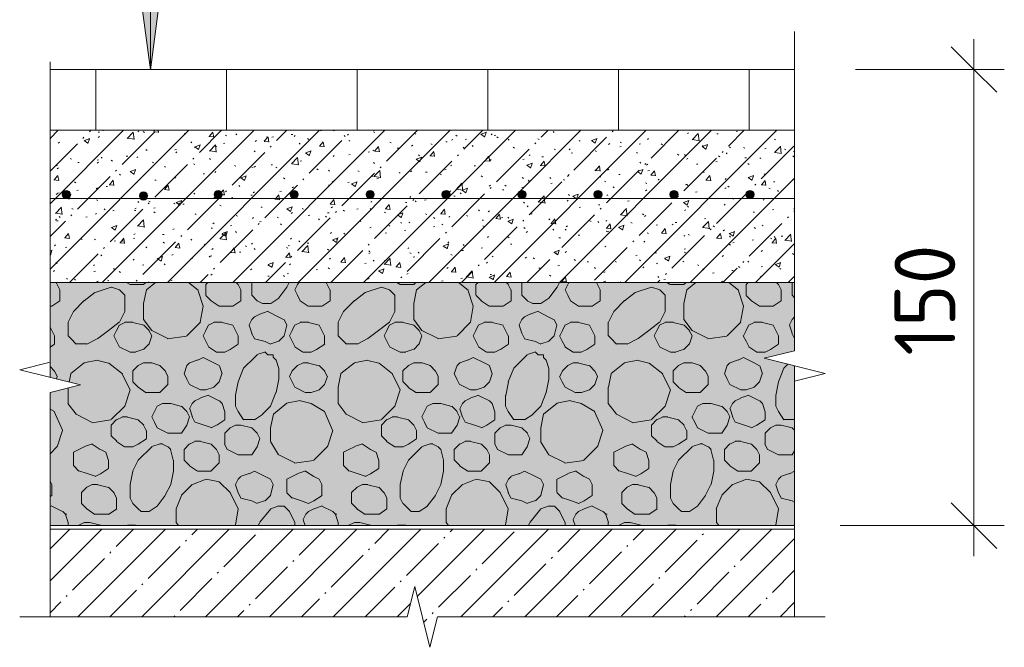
# Model space of a CAD drawing. Header units: millimetres. Extents: x 786 to 42540, y -7760 to 3796.
# Tile 64 of 256: x 14177 to 14501, y 3283 to 3489. Entities that reach past the tile are written whole.
import ezdxf

# ---------------------------------------------------------------- set-up
doc = ezdxf.new("R2010")
doc.units = ezdxf.units.MM
for name, color, linetype, lineweight in [('A-ANNO-DIMS', 7, 'Continuous', 5), ('A-ANNO-DIMS-10', 7, 'Continuous', 5), ('A-ANNO-NOTE', 7, 'Continuous', 5), ('A-DETL', 7, 'Continuous', 25), ('A-DETL-GENF', 7, 'Continuous', 13)]:
    doc.layers.add(name, color=color, linetype=linetype, lineweight=lineweight)
doc.styles.add('GOST Common_1', font='GOST_Common.ttf', dxfattribs={"height": 20})
doc.dimstyles.new('2_мм_1', dxfattribs={"dimscale": 304.8, "dimtxt": 20.1143, "dimasz": 0.049213, "dimexe": 0.032808, "dimexo": 0.049213, "dimgap": 0, "dimtad": 1, "dimdec": 0, "dimdsep": 46, "dimtxsty": 'GOST Common_1', "dimblk1": 'OBLIQUE', "dimblk2": 'OBLIQUE', "dimsah": 1, "dimcen": 0.09, "dimdle": 0.032808, "dimadec": 5, "dimazin": 2, "dimtfac": 1, "dimtdec": 4, "dimtix": 1, "dimtmove": 0, "dimatfit": 3, "dimfxl": 1, "dimtvp": 1, "dimtolj": 1, "dimtzin": 0, "dimarcsym": 2})

# ---------------------------------------------------------------- blocks, each defined once
blk = doc.blocks.new('Линия разрыва - М 1_5-5860318-Пол_Тип 17_1_лестница__')
at = {"layer": 'A-DETL-GENF', "lineweight": 5}
for p, q in [((1040.18, 3478.01), (1040.18, 3485.51)), ((1040.18, 3478.01), (1040.18, 3380.51)), ((1040.18, 3380.51), (1030.18, 3378.01)), ((1030.18, 3378.01), (1050.18, 3373.01)), ((1050.18, 3373.01), (1040.18, 3370.51)), ((1040.18, 3370.51), (1040.18, 3292.98))]:
    blk.add_line(p, q, dxfattribs=at)
blk = doc.blocks.new('Линия разрыва - М 1_5-5860421-Пол_Тип 17_1_лестница__')
at = {"layer": 'A-DETL-GENF', "lineweight": 5}
for p, q in [((795.18, 3468.01), (795.18, 3475.51)), ((795.18, 3376.74), (795.18, 3468.01)), ((785.18, 3374.24), (795.18, 3376.74)), ((805.18, 3369.24), (785.18, 3374.24)), ((795.18, 3366.74), (805.18, 3369.24)), ((795.18, 3292.98), (795.18, 3366.74))]:
    blk.add_line(p, q, dxfattribs=at)
blk = doc.blocks.new('Линия разрыва - М 1_5-7499910-Пол_Тип 17_1_лестница__')
at = {"layer": 'A-DETL-GENF', "lineweight": 5}
for p, q in [((915.18, 3302.98), (912.68, 3292.98)), ((920.18, 3282.98), (915.18, 3302.98)), ((792.68, 3292.98), (785.18, 3292.98)), ((912.68, 3292.98), (792.68, 3292.98)), ((922.68, 3292.98), (920.18, 3282.98)), ((1042.68, 3292.98), (922.68, 3292.98)), ((1042.68, 3292.98), (1050.18, 3292.98))]:
    blk.add_line(p, q, dxfattribs=at)
blk = doc.blocks.new('Стрелка 15гр_черная - Стрелка 15гр_ черная-5860634-Пол_Тип 17_1_лестница__')
at = {"layer": 'A-ANNO-NOTE'}
blk.add_hatch(color=256, dxfattribs=at).paths.add_polyline_path([(824.25, 3502.9), (832.15, 3502.9), (828.2, 3472.9)])
for p, q in [((828.2, 3472.9), (828.2, 3622.9)), ((828.2, 3472.9), (824.25, 3502.9)), ((824.25, 3502.9), (832.15, 3502.9)), ((824.25, 3502.9), (828.2, 3472.9)), ((832.15, 3502.9), (824.25, 3502.9)), ((828.2, 3472.9), (832.15, 3502.9)), ((828.2, 3472.9), (832.15, 3502.9))]:
    blk.add_line(p, q, dxfattribs=at)
blk = doc.blocks.new('DIMBLOCK39-Пол_Тип 17_1_лестница__')
at = {"layer": 'A-ANNO-DIMS-10', "lineweight": 25, "transparency": 16777216}
for p, q in [((14490.73, 3472.98), (14483.23, 3480.48)), ((14490.73, 3472.98), (14498.23, 3465.48)), ((14490.73, 3322.98), (14483.23, 3330.48)), ((14490.73, 3322.98), (14498.23, 3315.48))]:
    blk.add_line(p, q, dxfattribs=at)
at = {"layer": 'A-ANNO-DIMS-10', "transparency": 16777216}
for p, q in [((14490.73, 3482.98), (14490.73, 3312.98)), ((14451.73, 3472.98), (14500.73, 3472.98)), ((14490.73, 3472.98), (14451.73, 3472.98)), ((14446.73, 3322.98), (14500.73, 3322.98)), ((14490.73, 3322.98), (14446.73, 3322.98))]:
    blk.add_line(p, q, dxfattribs=at)
at = {"layer": 'A-ANNO-DIMS-10', "color": 0, "transparency": 16777216, "insert": (14464.59, 3378.89), "char_height": 20, "width": 45.8197, "attachment_point": 1, "rotation": 90, "line_spacing_factor": 1.022761, "style": 'GOST Common_1'}
blk.add_mtext('150', dxfattribs=at)
blk = doc.blocks.new('_Oblique')
at = {"color": 0, "linetype": 'ByBlock', "lineweight": -2}
blk.add_line((-0.5, -0.5), (0.5, 0.5), dxfattribs=at)

msp = doc.modelspace()

# ---------------------------------------------------------------- hatches: boundary and pattern name
at = {"layer": 'A-DETL-GENF', "lineweight": 5}
h = msp.add_hatch(dxfattribs=at)
h.set_pattern_fill('FP_2', color=256, style=0, pattern_type=2)
h.set_pattern_definition([(45, (13391.547, 0), (-10.74944, 10.74944), [15.202, -2.534, 0.507, -2.534]), (45, (13391.547, 10.743), (-10.74944, 10.74944), []), (50, (13391.547, 0), (18.17249, -1.59005), [1.9, -20.903]), (355, (13391.547, 0), (-3.51537, 19.05791), [1.52, -16.722]), (100.451, (13393.061, -0.132), (14.65764, 17.4676), [1.615, -17.764]), (46.184, (13391.547, 5.067), (27.04027, -4.19391), [2.85, -31.354]), (96.636, (13393.8, 4.718), (23.6805, 24.6809), [2.422, -26.647]), (351.184, (13391.547, 5.067), (23.68146, 24.68113), [2.28, -25.083]), (21, (13394.081, 3.8), (15.123144, -10.20089), [1.9, -20.903]), (326, (13394.081, 3.8), (6.16484, 18.37271), [1.52, -16.722]), (71.451, (13395.341, 2.95), (21.28832, 8.17134), [1.615, -17.764]), (37.5, (13391.547, 0), (0.308063, 8.434498), [0.478, -16.042, 0.478, -16.498, -16.785]), (37.5, (13391.547, 0), (0.308063, 8.434498), [-33.495, 0.478, -16.308]), (7.5, (13391.547, 0), (6.665607, 9.993532), [0.478, -9.201, 0.478, -15.662, -6.397]), (7.5, (13391.547, 0), (6.665607, 9.993532), [-25.818, 0.478, -5.92]), (327.5, (13385.897, 0), (13.525065, -0.571517), [0.478, -5.856, 0.478, -19.285, -26.223]), (327.5, (13385.897, 0), (13.525065, -0.571517), [-26.097, 0.478, -25.746]), (317.5, (13383.363, 0), (14.7753, 2.536293), [0.478, -7.757, 0.478, -12.647, -18.622]), (317.5, (13383.363, 0), (14.7753, 2.536293), [-21.359, 0.478, -18.145])])
h.paths.add_polyline_path([(14186.73, 3402.98), (14431.73, 3402.98), (14431.73, 3452.98), (14186.73, 3452.98), (14186.73, 3430.69)])
h.paths.add_polyline_path([(14217.45, 3430.06), (14216.78, 3430.24), (14216.29, 3430.73), (14216.1, 3431.41), (14216.29, 3432.08), (14216.78, 3432.57), (14217.45, 3432.76), (14218.13, 3432.57), (14218.72, 3431.86), (14218.8, 3431.41), (14218.62, 3430.73), (14218.13, 3430.24)])
h.paths.add_polyline_path([(14317.04, 3430.51), (14316.37, 3430.69), (14315.87, 3431.18), (14315.69, 3431.86), (14315.87, 3432.53), (14316.37, 3433.02), (14317.04, 3433.2), (14317.72, 3433.02), (14318.21, 3432.53), (14318.39, 3431.86), (14318.21, 3431.18), (14317.72, 3430.69)])
h.paths.add_polyline_path([(14342.04, 3430.51), (14341.37, 3430.69), (14340.87, 3431.18), (14340.69, 3431.86), (14340.87, 3432.53), (14341.37, 3433.02), (14342.04, 3433.2), (14342.72, 3433.02), (14343.21, 3432.53), (14343.39, 3431.86), (14343.21, 3431.18), (14342.72, 3430.69)])
h.paths.add_polyline_path([(14292.04, 3430.51), (14291.37, 3430.69), (14290.87, 3431.18), (14290.69, 3431.86), (14290.87, 3432.53), (14291.37, 3433.02), (14292.04, 3433.2), (14292.72, 3433.02), (14293.21, 3432.53), (14293.39, 3431.86), (14293.21, 3431.18), (14292.72, 3430.69)])
h.paths.add_polyline_path([(14417.04, 3430.51), (14416.37, 3430.69), (14415.87, 3431.18), (14415.69, 3431.86), (14415.87, 3432.53), (14416.37, 3433.02), (14417.04, 3433.2), (14417.72, 3433.02), (14418.21, 3432.53), (14418.39, 3431.86), (14418.21, 3431.18), (14417.72, 3430.69)])
h.paths.add_polyline_path([(14367.04, 3430.51), (14366.37, 3430.69), (14365.87, 3431.18), (14365.69, 3431.86), (14365.87, 3432.53), (14366.37, 3433.02), (14367.04, 3433.2), (14367.72, 3433.02), (14368.21, 3432.53), (14368.39, 3431.86), (14368.21, 3431.18), (14367.72, 3430.69)])
h.paths.add_polyline_path([(14392.04, 3430.51), (14391.37, 3430.69), (14390.87, 3431.18), (14390.69, 3431.86), (14390.87, 3432.53), (14391.37, 3433.02), (14392.04, 3433.2), (14392.72, 3433.02), (14393.21, 3432.53), (14393.39, 3431.86), (14393.21, 3431.18), (14392.72, 3430.69)])
h.paths.add_polyline_path([(14192.04, 3430.51), (14191.37, 3430.69), (14190.87, 3431.18), (14190.69, 3431.86), (14190.87, 3432.53), (14191.37, 3433.02), (14192.04, 3433.2), (14192.72, 3433.02), (14193.21, 3432.53), (14193.39, 3431.86), (14193.21, 3431.18), (14192.72, 3430.69)])
h.paths.add_polyline_path([(14242.04, 3430.51), (14241.37, 3430.69), (14240.87, 3431.18), (14240.69, 3431.86), (14240.87, 3432.53), (14241.37, 3433.02), (14242.04, 3433.2), (14242.72, 3433.02), (14243.21, 3432.53), (14243.39, 3431.86), (14243.21, 3431.18), (14242.72, 3430.69)])
h.paths.add_polyline_path([(14267.04, 3430.51), (14266.37, 3430.69), (14265.87, 3431.18), (14265.69, 3431.86), (14265.87, 3432.53), (14266.37, 3433.02), (14267.04, 3433.2), (14267.72, 3433.02), (14268.21, 3432.53), (14268.39, 3431.86), (14268.21, 3431.18), (14267.72, 3430.69)])
at = {"layer": 'A-DETL-GENF'}
for points in [[(14192.04, 3430.51), (14192.72, 3430.69), (14193.21, 3431.18), (14193.39, 3431.86), (14193.21, 3432.53), (14192.72, 3433.02), (14192.04, 3433.2), (14191.37, 3433.02), (14190.87, 3432.53), (14190.69, 3431.86), (14190.87, 3431.18), (14191.37, 3430.69)], [(14217.45, 3430.06), (14218.13, 3430.24), (14218.62, 3430.73), (14218.8, 3431.41), (14218.62, 3432.08), (14218.13, 3432.57), (14217.45, 3432.76), (14216.78, 3432.57), (14216.29, 3432.08), (14216.1, 3431.41), (14216.29, 3430.73), (14216.78, 3430.24)], [(14242.04, 3430.51), (14242.72, 3430.69), (14243.21, 3431.18), (14243.39, 3431.86), (14243.21, 3432.53), (14242.72, 3433.02), (14242.04, 3433.2), (14241.37, 3433.02), (14240.87, 3432.53), (14240.69, 3431.86), (14240.87, 3431.18), (14241.37, 3430.69)], [(14267.04, 3430.51), (14267.72, 3430.69), (14268.21, 3431.18), (14268.39, 3431.86), (14268.21, 3432.53), (14267.72, 3433.02), (14267.04, 3433.2), (14266.37, 3433.02), (14265.87, 3432.53), (14265.69, 3431.86), (14265.87, 3431.18), (14266.37, 3430.69)], [(14292.04, 3430.51), (14292.72, 3430.69), (14293.21, 3431.18), (14293.39, 3431.86), (14293.21, 3432.53), (14292.72, 3433.02), (14292.04, 3433.2), (14291.37, 3433.02), (14290.87, 3432.53), (14290.69, 3431.86), (14290.87, 3431.18), (14291.37, 3430.69)], [(14317.04, 3430.51), (14317.72, 3430.69), (14318.21, 3431.18), (14318.39, 3431.86), (14318.21, 3432.53), (14317.72, 3433.02), (14317.04, 3433.2), (14316.37, 3433.02), (14315.87, 3432.53), (14315.69, 3431.86), (14315.87, 3431.18), (14316.37, 3430.69)], [(14342.04, 3430.51), (14342.72, 3430.69), (14343.21, 3431.18), (14343.39, 3431.86), (14343.21, 3432.53), (14342.72, 3433.02), (14342.04, 3433.2), (14341.37, 3433.02), (14340.87, 3432.53), (14340.69, 3431.86), (14340.87, 3431.18), (14341.37, 3430.69)], [(14367.04, 3430.51), (14367.72, 3430.69), (14368.21, 3431.18), (14368.39, 3431.86), (14368.21, 3432.53), (14367.72, 3433.02), (14367.04, 3433.2), (14366.37, 3433.02), (14365.87, 3432.53), (14365.69, 3431.86), (14365.87, 3431.18), (14366.37, 3430.69)], [(14392.04, 3430.51), (14392.72, 3430.69), (14393.21, 3431.18), (14393.39, 3431.86), (14393.21, 3432.53), (14392.72, 3433.02), (14392.04, 3433.2), (14391.37, 3433.02), (14390.87, 3432.53), (14390.69, 3431.86), (14390.87, 3431.18), (14391.37, 3430.69)], [(14417.04, 3430.51), (14417.72, 3430.69), (14418.21, 3431.18), (14418.39, 3431.86), (14418.21, 3432.53), (14417.72, 3433.02), (14417.04, 3433.2), (14416.37, 3433.02), (14415.87, 3432.53), (14415.69, 3431.86), (14415.87, 3431.18), (14416.37, 3430.69)]]:
    msp.add_hatch(color=256, dxfattribs=at).paths.add_polyline_path(points)
at = {"layer": 'A-DETL-GENF', "lineweight": 5}
h = msp.add_hatch(dxfattribs=at)
h.set_pattern_fill('FP_3', color=256, style=0, pattern_type=2)
h.set_pattern_definition([(0, (13391.547, 0), (8.128, 2.032), [0.335, -5.761, 0.335, -5.761, -32.512]), (0, (13391.547, 0), (8.128, 2.032), [-12.192, 0.335, -11.857, 0.335, -5.761, -14.224]), (0, (13391.547, 0), (8.128, 2.032), [-30.48, 0.335, -3.729, 0.335, -9.825]), (120, (13394.595, 1.016), (-5.8237636, 6.0230545), [0.335, -5.761, 0.335, -5.761, -32.512]), (120, (13394.595, 1.016), (-5.8237636, 6.0230545), [-12.192, 0.335, -11.857, 0.335, -5.761, -14.224]), (120, (13394.595, 1.016), (-5.8237636, 6.0230545), [-30.48, 0.335, -3.729, 0.335, -9.825]), (240, (13395.611, 5.08), (-2.3042364, -8.0550545), [0.335, -5.761, 0.335, -5.761, -32.512]), (240, (13395.611, 5.08), (-2.3042364, -8.0550545), [-12.192, 0.335, -11.857, 0.335, -5.761, -14.224]), (240, (13395.611, 5.08), (-2.3042364, -8.0550545), [-30.48, 0.335, -3.729, 0.335, -9.825])])
h.paths.add_polyline_path([(14431.73, 3322.98), (14431.73, 3375.51), (14421.73, 3378.01), (14431.73, 3380.51), (14431.73, 3402.98), (14186.73, 3402.98), (14186.73, 3371.74), (14196.73, 3369.24), (14186.73, 3366.74), (14186.73, 3322.98), (14314.92, 3322.98)])
h = msp.add_hatch(dxfattribs=at)
h.set_pattern_fill('FP_4', color=256, style=0, pattern_type=2)
h.set_pattern_definition([(8.13, (13400.437, 67.564), (533.399795, 88.898633), [6.286, -622.332]), (45, (13406.66, 68.45), (0, 88.9003), [6.286, -119.437]), (71.565, (13411.105, 72.898), (-0.00024, 88.90016), [5.623, -275.504]), (116.565, (13412.883, 78.232), (-88.8997, 88.90033), [5.964, -192.823]), (141.34, (13410.216, 83.566), (-355.59911, 266.701), [5.692, -563.545]), (165.964, (13405.77, 87.122), (-88.90022, 0.00011), [3.665, -362.879]), (191.31, (13402.215, 88.011), (-355.59963, -88.90065), [4.533, -448.77]), (218.66, (13397.77, 87.122), (-88.8999, -88.90065), [5.692, -563.545]), (258.69, (13393.325, 83.566), (9e-05, -88.900425), [4.533, -448.77]), (270, (13392.44, 79.12), (88.9, -88.9), [5.334, -83.566]), (306.87, (13392.436, 73.787), (88.90016, -88.89984), [4.445, -440.055]), (333.435, (13395.103, 70.23), (88.90025, -0.00037), [5.964, -192.823]), (333.435, (13461.778, 56.896), (88.90025, -0.00037), [5.964, -192.823]), (300.964, (13459.111, 61.341), (177.80109, -266.69961), [5.184, -513.188]), (270, (13459.11, 65.79), (88.9, -88.9), [4.445, -84.455]), (258.69, (13460, 70.231), (9e-05, -88.900425), [4.533, -448.77]), (218.66, (13464.445, 73.787), (-88.8999, -88.90065), [5.692, -563.545]), (191.31, (13468.89, 74.676), (-355.59963, -88.90065), [4.533, -448.77]), (8.13, (13467.112, 54.229), (533.399795, 88.898633), [6.286, -622.332]), (165.964, (13472.446, 73.787), (-88.90022, 0.00011), [3.665, -362.879]), (149.036, (13476.891, 71.12), (-177.79958, 88.90099), [5.184, -513.188]), (113.199, (13479.558, 64.897), (-88.900978, 177.79904), [6.77, -670.272]), (71.565, (13477.78, 59.563), (-0.00024, 88.90016), [5.623, -275.504]), (45, (13473.335, 55.12), (0, 88.9003), [6.286, -119.437]), (333.435, (13430.663, 31.115), (88.90025, -0.00037), [5.964, -192.823]), (306.87, (13427.996, 34.671), (88.90016, -88.89984), [4.445, -440.055]), (270, (13428, 39.12), (88.9, -88.9), [4.445, -84.455]), (248.199, (13429.774, 43.561), (-88.89825, -266.70018), [4.787, -473.954]), (225, (13433.33, 47.12), (7e-15, -88.9003), [5.029, -120.695]), (201.801, (13437.775, 48.895), (-177.80095, -88.898515), [4.787, -473.954]), (8.13, (13435.997, 28.448), (533.399795, 88.898633), [6.286, -622.332]), (168.69, (13442.22, 48.006), (-88.900425, -9e-05), [4.533, -448.77]), (135, (13445.776, 44.45), (-88.9003, 7e-15), [5.029, -120.695]), (116.565, (13448.443, 39.116), (-88.8997, 88.90033), [5.964, -192.823]), (80.538, (13447.554, 33.782), (-0.0005, 88.899574), [5.408, -535.35]), (39.806, (13442.22, 29.337), (88.899437, 88.90013), [6.943, -687.388]), (333.435, (13419.995, 8.89), (88.90025, -0.00037), [5.964, -192.823]), (306.87, (13417.328, 12.446), (88.90016, -88.89984), [4.445, -440.055]), (270, (13417.33, 17.78), (88.9, -88.9), [5.334, -83.566]), (258.69, (13418.217, 22.225), (9e-05, -88.900425), [4.533, -448.77]), (218.66, (13422.662, 25.781), (-88.8999, -88.90065), [5.692, -563.545]), (191.31, (13427.107, 26.67), (-355.59963, -88.90065), [4.533, -448.77]), (8.13, (13425.329, 6.223), (533.399795, 88.898633), [6.286, -622.332]), (165.964, (13430.663, 25.78), (-88.90022, 0.00011), [3.665, -362.879]), (141.34, (13435.108, 22.225), (-355.59911, 266.701), [5.692, -563.545]), (108.435, (13436.886, 16.89), (-88.90064, 177.80025), [5.623, -275.504]), (80.538, (13435.997, 11.557), (-0.0005, 88.899574), [5.408, -535.35]), (45, (13431.55, 7.11), (0, 88.9003), [6.286, -119.437]), (45, (13413.77, 84.455), (0, 88.9003), [2.514, -123.209]), (26.565, (13415.55, 86.233), (88.90033, 88.8997), [1.988, -196.799]), (0, (13417.33, 87.12), (88.9, 88.9), [2.667, -86.233]), (341.565, (13419.995, 87.122), (88.90016, 0.00024), [2.811, -278.315]), (315, (13422.66, 86.23), (88.9003, 0), [2.514, -123.209]), (296.565, (13424.44, 84.455), (88.8997, -88.90033), [1.988, -196.799]), (270, (13425.33, 82.68), (88.9, -88.9), [2.667, -86.233]), (225, (13425.33, 80.01), (7e-15, -88.9003), [3.772, -121.952]), (180, (13420.88, 77.34), (-88.9, -88.9), [2.667, -86.233]), (146.31, (13418.217, 77.343), (-177.79955, 88.89993), [3.205, -317.328]), (135, (13415.55, 79.12), (-88.9003, 7e-15), [2.514, -123.209]), (90, (13413.77, 80.9), (-88.9, 88.9), [1.778, -87.122]), (90, (13413.77, 82.68), (-88.9, 88.9), [1.778, -87.122]), (0, (13420.88, 77.34), (88.9, 88.9), [1.778, -87.122]), (18.435, (13476.89, 29.337), (177.80025, 88.90064), [2.811, -278.315]), (116.565, (13471.557, 31.115), (-88.8997, 88.90033), [1.988, -196.799]), (161.565, (13474.224, 30.226), (-88.90016, -0.00024), [2.811, -278.315]), (161.565, (13476.89, 29.337), (-88.90016, -0.00024), [2.811, -278.315]), (225, (13480.45, 31.115), (7e-15, -88.9003), [1.257, -124.466]), (315, (13479.56, 38.23), (88.9003, 0), [1.257, -124.466]), (333.435, (13476.002, 40.005), (88.90025, -0.00037), [3.976, -194.811]), (18.435, (13473.335, 39.116), (177.80025, 88.90064), [2.811, -278.315]), (26.565, (13471.557, 38.227), (88.90033, 88.8997), [1.988, -196.799]), (45, (13470.67, 37.34), (0, 88.9003), [1.257, -124.466]), (63.435, (13469.78, 35.56), (0.00037, 88.90025), [1.988, -196.799]), (108.435, (13470.668, 32.893), (-88.90064, 177.80025), [2.811, -278.315]), (116.565, (13431.552, 81.788), (-88.8997, 88.90033), [1.988, -196.799]), (71.565, (13430.663, 83.566), (-0.00024, 88.90016), [2.811, -278.315]), (45, (13431.55, 86.23), (0, 88.9003), [1.257, -124.466]), (18.435, (13432.44, 87.122), (177.80025, 88.90064), [2.811, -278.315]), (26.565, (13435.108, 88.01), (88.90033, 88.8997), [1.988, -196.799]), (333.435, (13436.886, 88.9), (88.90025, -0.00037), [3.976, -194.811]), (333.435, (13440.442, 87.122), (88.90025, -0.00037), [1.988, -196.799]), (288.435, (13442.22, 86.233), (88.90064, -177.80025), [2.811, -278.315]), (251.565, (13443.11, 83.566), (0.00024, -88.90016), [2.811, -278.315]), (225, (13442.22, 80.9), (7e-15, -88.9003), [2.514, -123.209]), (180, (13437.775, 78.23), (-88.9, -88.9), [1.778, -87.122]), (153.435, (13435.997, 78.232), (-88.90025, 0.00037), [3.976, -194.811]), (116.565, (13432.44, 80.01), (-88.8997, 88.90033), [1.988, -196.799]), (18.435, (13437.775, 78.232), (177.80025, 88.90064), [2.811, -278.315]), (108.435, (13433.33, 69.342), (-88.90064, 177.80025), [2.811, -278.315]), (63.435, (13432.44, 72.01), (0.00037, 88.90025), [1.988, -196.799]), (45, (13433.33, 73.79), (0, 88.9003), [1.257, -124.466]), (26.565, (13434.22, 74.676), (88.90033, 88.8997), [1.988, -196.799]), (18.435, (13435.997, 75.565), (177.80025, 88.90064), [2.811, -278.315]), (333.435, (13438.664, 76.454), (88.90025, -0.00037), [3.976, -194.811]), (315, (13442.22, 74.676), (88.9003, 0), [1.257, -124.466]), (288.435, (13443.11, 73.787), (88.90064, -177.80025), [2.811, -278.315]), (270, (13444, 71.12), (88.9, -88.9), [2.667, -86.233]), (213.69, (13443.998, 68.453), (-88.90024, -88.89948), [3.205, -317.328]), (161.565, (13439.553, 65.786), (-88.90016, -0.00024), [2.811, -278.315]), (161.565, (13436.886, 66.675), (-88.90016, -0.00024), [2.811, -278.315]), (116.565, (13434.22, 67.564), (-88.8997, 88.90033), [1.988, -196.799]), (26.565, (13439.553, 65.786), (88.90033, 88.8997), [1.988, -196.799]), (90, (13444, 60.45), (-88.9, 88.9), [1.778, -87.122]), (90, (13444, 62.23), (-88.9, 88.9), [1.778, -87.122]), (45, (13444, 64.01), (0, 88.9003), [2.514, -123.209]), (26.565, (13445.776, 65.786), (88.90033, 88.8997), [1.988, -196.799]), (0, (13447.55, 66.675), (88.9, 88.9), [1.778, -87.122]), (345.964, (13449.332, 66.675), (88.90022, -0.00011), [3.665, -362.879]), (315, (13452.89, 65.786), (88.9003, 0), [2.514, -123.209]), (296.565, (13454.666, 64.008), (88.8997, -88.90033), [1.988, -196.799]), (251.565, (13455.555, 62.23), (0.00024, -88.90016), [2.811, -278.315]), (236.31, (13454.666, 59.563), (-88.89993, -177.79955), [3.205, -317.328]), (180, (13450.22, 56.9), (-88.9, -88.9), [1.778, -87.122]), (153.435, (13448.443, 56.896), (-88.90025, 0.00037), [3.976, -194.811]), (116.565, (13444.887, 58.674), (-88.8997, 88.90033), [1.988, -196.799]), (0, (13450.22, 56.9), (88.9, 88.9), [2.667, -86.233]), (108.435, (13448.443, 44.45), (-88.90064, 177.80025), [2.811, -278.315]), (63.435, (13447.554, 47.117), (0.00037, 88.90025), [1.988, -196.799]), (45, (13448.44, 48.895), (0, 88.9003), [1.257, -124.466]), (18.435, (13449.332, 49.784), (177.80025, 88.90064), [2.811, -278.315]), (26.565, (13452, 50.673), (88.90033, 88.8997), [1.988, -196.799]), (333.435, (13453.777, 51.562), (88.90025, -0.00037), [3.976, -194.811]), (333.435, (13457.333, 49.784), (88.90025, -0.00037), [1.988, -196.799]), (296.565, (13459.11, 48.895), (88.8997, -88.90033), [1.988, -196.799]), (255.964, (13460, 47.117), (-0.00011, -88.90022), [3.665, -362.879]), (225, (13459.11, 43.56), (7e-15, -88.9003), [2.514, -123.209]), (153.435, (13454.666, 40.894), (-88.90025, 0.00037), [1.988, -196.799]), (165.964, (13452.888, 41.783), (-88.90022, 0.00011), [3.665, -362.879]), (116.565, (13449.332, 42.672), (-88.8997, 88.90033), [1.988, -196.799]), (18.435, (13454.666, 40.894), (177.80025, 88.90064), [2.811, -278.315]), (90, (13464.445, 44.45), (-88.9, 88.9), [2.667, -86.233]), (90, (13464.445, 47.12), (-88.9, 88.9), [1.778, -87.122]), (26.565, (13464.445, 48.895), (88.90033, 88.8997), [1.988, -196.799]), (26.565, (13466.223, 49.784), (88.90033, 88.8997), [1.988, -196.799]), (18.435, (13468, 50.673), (177.80025, 88.90064), [2.811, -278.315]), (326.31, (13470.668, 51.562), (177.79955, -88.89993), [3.205, -317.328]), (333.435, (13473.335, 49.784), (88.90025, -0.00037), [1.988, -196.799]), (296.565, (13475.113, 48.895), (88.8997, -88.90033), [1.988, -196.799]), (270, (13476, 47.12), (88.9, -88.9), [3.556, -85.344]), (213.69, (13476.002, 43.56), (-88.90024, -88.89948), [3.205, -317.328]), (161.565, (13471.557, 40.894), (-88.90016, -0.00024), [2.811, -278.315]), (161.565, (13468.89, 41.783), (-88.90016, -0.00024), [2.811, -278.315]), (135, (13466.22, 42.67), (-88.9003, 7e-15), [2.514, -123.209]), (26.565, (13471.557, 40.894), (88.90033, 88.8997), [1.988, -196.799]), (116.565, (13466.223, 80.9), (-88.8997, 88.90033), [1.988, -196.799]), (63.435, (13465.334, 82.677), (0.00037, 88.90025), [1.988, -196.799]), (45, (13466.22, 84.455), (0, 88.9003), [2.514, -123.209]), (26.565, (13468, 86.233), (88.90033, 88.8997), [1.988, -196.799]), (0, (13469.78, 87.12), (88.9, 88.9), [1.778, -87.122]), (345.964, (13471.557, 87.122), (88.90022, -0.00011), [3.665, -362.879]), (315, (13475.11, 86.23), (88.9003, 0), [2.514, -123.209]), (296.565, (13476.89, 84.455), (88.8997, -88.90033), [1.988, -196.799]), (251.565, (13477.78, 82.677), (0.00024, -88.90016), [2.811, -278.315]), (225, (13476.89, 80.01), (7e-15, -88.9003), [2.514, -123.209]), (180, (13472.45, 77.34), (-88.9, -88.9), [1.778, -87.122]), (153.435, (13470.668, 77.343), (-88.90025, 0.00037), [3.976, -194.811]), (116.565, (13467.112, 79.12), (-88.8997, 88.90033), [1.988, -196.799]), (18.435, (13472.446, 77.343), (177.80025, 88.90064), [2.811, -278.315]), (116.565, (13420.884, 67.564), (-88.8997, 88.90033), [1.988, -196.799]), (63.435, (13419.995, 69.342), (0.00037, 88.90025), [1.988, -196.799]), (63.435, (13420.884, 71.12), (0.00037, 88.90025), [1.988, -196.799]), (26.565, (13421.773, 72.898), (88.90033, 88.8997), [1.988, -196.799]), (0, (13423.55, 73.79), (88.9, 88.9), [2.667, -86.233]), (345.964, (13426.218, 73.787), (88.90022, -0.00011), [3.665, -362.879]), (315, (13429.774, 72.9), (88.9003, 0), [2.514, -123.209]), (296.565, (13431.552, 71.12), (88.8997, -88.90033), [1.988, -196.799]), (251.565, (13432.44, 69.342), (0.00024, -88.90016), [2.811, -278.315]), (236.31, (13431.552, 66.675), (-88.89993, -177.79955), [3.205, -317.328]), (180, (13427.11, 64.01), (-88.9, -88.9), [1.778, -87.122]), (153.435, (13425.33, 64.008), (-88.90025, 0.00037), [3.976, -194.811]), (116.565, (13421.773, 65.786), (-88.8997, 88.90033), [1.988, -196.799]), (0, (13427.11, 64.01), (88.9, 88.9), [2.667, -86.233]), (90, (13430.66, 55.12), (-88.9, 88.9), [1.778, -87.122]), (90, (13430.66, 56.9), (-88.9, 88.9), [1.778, -87.122]), (45, (13430.66, 58.674), (0, 88.9003), [2.514, -123.209]), (26.565, (13432.44, 60.452), (88.90033, 88.8997), [1.988, -196.799]), (0, (13434.22, 61.34), (88.9, 88.9), [1.778, -87.122]), (345.964, (13435.997, 61.34), (88.90022, -0.00011), [3.665, -362.879]), (315, (13439.55, 60.45), (88.9003, 0), [2.514, -123.209]), (296.565, (13441.33, 58.674), (88.8997, -88.90033), [1.988, -196.799]), (270, (13442.22, 56.9), (88.9, -88.9), [2.667, -86.233]), (225, (13442.22, 54.23), (7e-15, -88.9003), [3.772, -121.952]), (180, (13437.775, 51.56), (-88.9, -88.9), [2.667, -86.233]), (146.31, (13435.108, 51.562), (-177.79955, 88.89993), [3.205, -317.328]), (135, (13432.44, 53.34), (-88.9003, 7e-15), [2.514, -123.209]), (0, (13437.775, 51.56), (88.9, 88.9), [1.778, -87.122]), (90, (13406.66, 63.12), (-88.9, 88.9), [1.778, -87.122]), (90, (13406.66, 64.9), (-88.9, 88.9), [1.778, -87.122]), (45, (13406.66, 66.675), (0, 88.9003), [2.514, -123.209]), (26.565, (13408.438, 68.453), (88.90033, 88.8997), [1.988, -196.799]), (0, (13410.22, 69.34), (88.9, 88.9), [1.778, -87.122]), (345.964, (13411.994, 69.342), (88.90022, -0.00011), [3.665, -362.879]), (315, (13415.55, 68.45), (88.9003, 0), [2.514, -123.209]), (296.565, (13417.328, 66.675), (88.8997, -88.90033), [1.988, -196.799]), (270, (13418.22, 64.9), (88.9, -88.9), [2.667, -86.233]), (213.69, (13418.217, 62.23), (-88.90024, -88.89948), [3.205, -317.328]), (180, (13413.77, 59.56), (-88.9, -88.9), [2.667, -86.233]), (146.31, (13411.105, 59.563), (-177.79955, 88.89993), [3.205, -317.328]), (135, (13408.44, 61.34), (-88.9003, 7e-15), [2.514, -123.209]), (26.565, (13413.772, 59.563), (88.90033, 88.8997), [1.988, -196.799]), (90, (13394.21, 53.34), (-88.9, 88.9), [2.667, -86.233]), (90, (13394.21, 56.01), (-88.9, 88.9), [1.778, -87.122]), (26.565, (13394.214, 57.785), (88.90033, 88.8997), [1.988, -196.799]), (26.565, (13395.992, 58.674), (88.90033, 88.8997), [1.988, -196.799]), (18.435, (13397.77, 59.563), (177.80025, 88.90064), [2.811, -278.315]), (326.31, (13400.437, 60.452), (177.79955, -88.89993), [3.205, -317.328]), (333.435, (13403.104, 58.674), (88.90025, -0.00037), [1.988, -196.799]), (288.435, (13404.882, 57.785), (88.90064, -177.80025), [2.811, -278.315]), (270, (13405.77, 55.12), (88.9, -88.9), [2.667, -86.233]), (213.69, (13405.77, 52.45), (-88.90024, -88.89948), [3.205, -317.328]), (161.565, (13401.326, 49.784), (-88.90016, -0.00024), [2.811, -278.315]), (161.565, (13398.66, 50.673), (-88.90016, -0.00024), [2.811, -278.315]), (135, (13395.99, 51.56), (-88.9003, 7e-15), [2.514, -123.209]), (26.565, (13401.326, 49.784), (88.90033, 88.8997), [1.988, -196.799]), (90, (13396.88, 40.89), (-88.9, 88.9), [1.778, -87.122]), (90, (13396.88, 42.67), (-88.9, 88.9), [1.778, -87.122]), (45, (13396.88, 44.45), (0, 88.9003), [2.514, -123.209]), (26.565, (13398.66, 46.228), (88.90033, 88.8997), [1.988, -196.799]), (0, (13400.44, 47.12), (88.9, 88.9), [1.778, -87.122]), (345.964, (13402.215, 47.117), (88.90022, -0.00011), [3.665, -362.879]), (315, (13405.77, 46.23), (88.9003, 0), [2.514, -123.209]), (296.565, (13407.55, 44.45), (88.8997, -88.90033), [1.988, -196.799]), (270, (13408.44, 42.67), (88.9, -88.9), [3.556, -85.344]), (213.69, (13408.438, 39.116), (-88.90024, -88.89948), [3.205, -317.328]), (180, (13403.99, 37.34), (-88.9, -88.9), [2.667, -86.233]), (146.31, (13401.326, 37.338), (-177.79955, 88.89993), [3.205, -317.328]), (135, (13398.66, 39.116), (-88.9003, 7e-15), [2.514, -123.209]), (0, (13403.99, 37.34), (88.9, 88.9), [1.778, -87.122]), (90, (13394.21, 28.45), (-88.9, 88.9), [1.778, -87.122]), (90, (13394.21, 30.23), (-88.9, 88.9), [1.778, -87.122]), (45, (13394.214, 32.004), (0, 88.9003), [2.514, -123.209]), (26.565, (13395.992, 33.782), (88.90033, 88.8997), [1.988, -196.799]), (0, (13397.77, 34.67), (88.9, 88.9), [1.778, -87.122]), (345.964, (13399.548, 34.67), (88.90022, -0.00011), [3.665, -362.879]), (315, (13403.104, 33.78), (88.9003, 0), [2.514, -123.209]), (296.565, (13404.882, 32.004), (88.8997, -88.90033), [1.988, -196.799]), (270, (13405.77, 30.23), (88.9, -88.9), [2.667, -86.233]), (225, (13405.77, 27.56), (7e-15, -88.9003), [3.772, -121.952]), (180, (13401.33, 24.89), (-88.9, -88.9), [2.667, -86.233]), (146.31, (13398.66, 24.892), (-177.79955, 88.89993), [3.205, -317.328]), (135, (13395.99, 26.67), (-88.9003, 7e-15), [2.514, -123.209]), (0, (13401.33, 24.89), (88.9, 88.9), [1.778, -87.122]), (116.565, (13409.327, 27.56), (-88.8997, 88.90033), [1.988, -196.799]), (63.435, (13408.438, 29.337), (0.00037, 88.90025), [1.988, -196.799]), (63.435, (13409.327, 31.115), (0.00037, 88.90025), [1.988, -196.799]), (26.565, (13410.216, 32.893), (88.90033, 88.8997), [1.988, -196.799]), (0, (13411.99, 33.78), (88.9, 88.9), [2.667, -86.233]), (345.964, (13414.66, 33.782), (88.90022, -0.00011), [3.665, -362.879]), (296.565, (13418.217, 32.893), (88.8997, -88.90033), [1.988, -196.799]), (296.565, (13419.106, 31.115), (88.8997, -88.90033), [1.988, -196.799]), (270, (13419.995, 29.34), (88.9, -88.9), [2.667, -86.233]), (225, (13419.995, 26.67), (7e-15, -88.9003), [3.772, -121.952]), (180, (13415.55, 24), (-88.9, -88.9), [2.667, -86.233]), (146.31, (13412.883, 24.003), (-177.79955, 88.89993), [3.205, -317.328]), (116.565, (13410.216, 25.78), (-88.8997, 88.90033), [1.988, -196.799]), (0, (13415.55, 24), (88.9, 88.9), [1.778, -87.122]), (116.565, (13408.438, 5.334), (-88.89972, 88.90033), [1.988, -196.799]), (63.435, (13407.55, 7.112), (0.00037, 88.90025), [1.988, -196.799]), (63.435, (13408.438, 8.89), (0.00037, 88.90025), [1.988, -196.799]), (26.565, (13409.327, 10.668), (88.90033, 88.89972), [1.988, -196.799]), (0, (13411.105, 11.56), (88.9, 88.9), [2.667, -86.233]), (345.964, (13413.772, 11.557), (88.90022, -0.00011), [3.665, -362.879]), (315, (13417.33, 10.67), (88.9003, 0), [2.514, -123.209]), (296.565, (13419.106, 8.89), (88.89972, -88.90033), [1.988, -196.799]), (251.565, (13419.995, 7.112), (0.00024, -88.90016), [2.811, -278.315]), (225, (13419.106, 4.445), (7e-15, -88.9003), [2.514, -123.209]), (180, (13414.66, 1.78), (-88.9, -88.9), [1.778, -87.122]), (153.435, (13412.883, 1.778), (-88.90025, 0.00037), [3.976, -194.811]), (116.565, (13409.327, 3.556), (-88.89972, 88.90033), [1.988, -196.799]), (18.435, (13414.66, 1.778), (177.80025, 88.90064), [2.811, -278.315]), (116.565, (13437.775, 5.334), (-88.89972, 88.90033), [1.988, -196.799]), (63.435, (13436.886, 7.112), (0.00037, 88.90025), [1.988, -196.799]), (63.435, (13437.775, 8.89), (0.00037, 88.90025), [1.988, -196.799]), (26.565, (13438.664, 10.668), (88.90033, 88.89972), [1.988, -196.799]), (0, (13440.44, 11.56), (88.9, 88.9), [2.667, -86.233]), (345.964, (13443.11, 11.557), (88.90022, -0.00011), [3.665, -362.879]), (296.565, (13446.665, 10.668), (88.89972, -88.90033), [1.988, -196.799]), (296.565, (13447.554, 8.89), (88.89972, -88.90033), [1.988, -196.799]), (270, (13448.44, 7.11), (88.9, -88.9), [2.667, -86.233]), (213.69, (13448.443, 4.445), (-88.90024, -88.89948), [3.205, -317.328]), (180, (13444, 1.78), (-88.9, -88.9), [2.667, -86.233]), (146.31, (13441.33, 1.778), (-177.79955, 88.89993), [3.205, -317.328]), (116.565, (13438.664, 3.556), (-88.89972, 88.90033), [1.988, -196.799]), (26.565, (13443.998, 1.778), (88.90033, 88.89972), [1.988, -196.799]), (90, (13437.775, 20.45), (-88.9, 88.9), [1.778, -87.122]), (90, (13437.775, 22.225), (-88.9, 88.9), [1.778, -87.122]), (45, (13437.775, 24), (0, 88.9003), [2.514, -123.209]), (26.565, (13439.553, 25.78), (88.90033, 88.8997), [1.988, -196.799]), (0, (13441.33, 26.67), (88.9, 88.9), [2.667, -86.233]), (341.565, (13443.998, 26.67), (88.90016, 0.00024), [2.811, -278.315]), (315, (13446.665, 25.78), (88.9003, 0), [2.514, -123.209]), (296.565, (13448.443, 24.003), (88.8997, -88.90033), [1.988, -196.799]), (270, (13449.33, 22.225), (88.9, -88.9), [3.556, -85.344]), (213.69, (13449.332, 18.67), (-88.90024, -88.89948), [3.205, -317.328]), (180, (13444.89, 16.89), (-88.9, -88.9), [2.667, -86.233]), (146.31, (13442.22, 16.89), (-177.79955, 88.89993), [3.205, -317.328]), (135, (13439.55, 18.67), (-88.9003, 7e-15), [2.514, -123.209]), (0, (13444.89, 16.89), (88.9, 88.9), [1.778, -87.122]), (108.435, (13452.888, 8), (-88.90064, 177.80025), [2.811, -278.315]), (63.435, (13452, 10.668), (0.00037, 88.90025), [1.988, -196.799]), (45, (13452.89, 12.446), (0, 88.9003), [1.257, -124.466]), (26.565, (13453.777, 13.335), (88.90033, 88.8997), [1.988, -196.799]), (18.435, (13455.555, 14.224), (177.80025, 88.90064), [2.811, -278.315]), (333.435, (13458.222, 15.113), (88.90025, -0.00037), [3.976, -194.811]), (333.435, (13461.778, 13.335), (88.90025, -0.00037), [1.988, -196.799]), (296.565, (13463.556, 12.446), (88.8997, -88.90033), [1.988, -196.799]), (255.964, (13464.445, 10.668), (-0.00011, -88.90022), [3.665, -362.879]), (225, (13463.556, 7.11), (7e-15, -88.9003), [2.514, -123.209]), (153.435, (13459.11, 4.445), (-88.90025, 0.00037), [1.988, -196.799]), (165.964, (13457.333, 5.334), (-88.90022, 0.00011), [3.665, -362.879]), (116.565, (13453.777, 6.223), (-88.89972, 88.90033), [1.988, -196.799]), (18.435, (13459.11, 4.445), (177.80025, 88.90064), [2.811, -278.315]), (116.565, (13466.223, 5.334), (-88.89972, 88.90033), [1.988, -196.799]), (63.435, (13465.334, 7.112), (0.00037, 88.90025), [1.988, -196.799]), (63.435, (13466.223, 8.89), (0.00037, 88.90025), [1.988, -196.799]), (26.565, (13467.112, 10.668), (88.90033, 88.8997), [1.988, -196.799]), (0, (13468.89, 11.56), (88.9, 88.9), [2.667, -86.233]), (345.964, (13471.557, 11.557), (88.90022, -0.00011), [3.665, -362.879]), (296.565, (13475.113, 10.668), (88.8997, -88.90033), [1.988, -196.799]), (296.565, (13476.002, 8.89), (88.8997, -88.90033), [1.988, -196.799]), (270, (13476.89, 7.11), (88.9, -88.9), [2.667, -86.233]), (213.69, (13476.89, 4.445), (-88.90024, -88.89948), [3.205, -317.328]), (180, (13472.45, 1.78), (-88.9, -88.9), [2.667, -86.233]), (146.31, (13469.78, 1.778), (-177.79955, 88.89993), [3.205, -317.328]), (116.565, (13467.112, 3.556), (-88.89972, 88.90033), [1.988, -196.799]), (26.565, (13472.446, 1.778), (88.90033, 88.89972), [1.988, -196.799]), (116.565, (13468, 20.447), (-88.8997, 88.90033), [1.988, -196.799]), (63.435, (13467.112, 22.225), (0.00037, 88.90025), [1.988, -196.799]), (63.435, (13468, 24.003), (0.00037, 88.90025), [1.988, -196.799]), (26.565, (13468.89, 25.78), (88.90033, 88.8997), [1.988, -196.799]), (0, (13470.67, 26.67), (88.9, 88.9), [2.667, -86.233]), (345.964, (13473.335, 26.67), (88.90022, -0.00011), [3.665, -362.879]), (296.565, (13476.89, 25.78), (88.8997, -88.90033), [1.988, -196.799]), (296.565, (13477.78, 24.003), (88.8997, -88.90033), [1.988, -196.799]), (270, (13478.67, 22.225), (88.9, -88.9), [3.556, -85.344]), (213.69, (13478.67, 18.67), (-88.90024, -88.89948), [3.205, -317.328]), (180, (13474.22, 16.89), (-88.9, -88.9), [2.667, -86.233]), (146.31, (13471.557, 16.89), (-177.79955, 88.89993), [3.205, -317.328]), (116.565, (13468.89, 18.67), (-88.8997, 88.90033), [1.988, -196.799]), (0, (13474.22, 16.89), (88.9, 88.9), [1.778, -87.122]), (0, (13391.55, 37.34), (88.9, 88.9), [0.469, -88.431]), (288.435, (13391.547, 37.338), (88.90064, -177.80025), [2.811, -278.315]), (270, (13392.44, 34.67), (88.9, -88.9), [2.667, -86.233]), (225, (13392.436, 32.004), (7e-15, -88.9003), [1.257, -124.466]), (180, (13423.55, 60.45), (-88.9, -88.9), [0.889, -88.011]), (198.435, (13422.662, 60.452), (-177.80025, -88.90064), [2.811, -278.315]), (225, (13419.995, 59.56), (7e-15, -88.9003), [6.286, -119.437]), (243.435, (13415.55, 55.118), (-0.00037, -88.90025), [3.976, -194.811]), (258.69, (13413.772, 51.562), (9e-05, -88.900425), [4.533, -448.77]), (270, (13412.88, 47.12), (88.9, -88.9), [4.445, -84.455]), (296.565, (13412.883, 42.672), (88.8997, -88.90033), [1.988, -196.799]), (315, (13413.77, 40.894), (88.9003, 0), [2.514, -123.209]), (315, (13415.55, 39.116), (88.9003, 0), [1.257, -124.466]), (0, (13416.44, 38.23), (88.9, 88.9), [2.667, -86.233]), (33.69, (13419.106, 38.227), (88.90024, 88.89948), [3.205, -317.328]), (53.13, (13421.773, 40.005), (177.80048, 266.69968), [4.445, -440.055]), (63.435, (13424.44, 43.56), (0.00037, 88.90025), [3.976, -194.811]), (78.69, (13426.218, 47.117), (-9e-05, 88.900425), [4.533, -448.77]), (90, (13427.11, 51.56), (-88.9, 88.9), [3.556, -85.344]), (104.036, (13427.107, 55.118), (-88.89836, 266.70007), [3.665, -362.879]), (135, (13426.22, 58.674), (-88.9003, 7e-15), [1.257, -124.466]), (153.435, (13425.33, 59.563), (-88.90025, 0.00037), [1.988, -196.799]), (180, (13463.56, 40.005), (-88.9, -88.9), [1.778, -87.122]), (198.435, (13461.778, 40.005), (-177.80025, -88.90064), [2.811, -278.315]), (231.34, (13459.111, 39.116), (-266.701, -355.59911), [5.692, -563.545]), (243.435, (13455.555, 34.67), (-0.00037, -88.90025), [3.976, -194.811]), (258.69, (13453.777, 31.115), (9e-05, -88.900425), [4.533, -448.77]), (270, (13452.89, 26.67), (88.9, -88.9), [4.445, -84.455]), (270, (13452.89, 22.225), (88.9, -88.9), [1.778, -87.122]), (315, (13452.89, 20.45), (88.9003, 0), [2.514, -123.209]), (333.435, (13454.666, 18.67), (88.90025, -0.00037), [1.988, -196.799]), (0, (13456.44, 17.78), (88.9, 88.9), [2.667, -86.233]), (33.69, (13459.11, 17.78), (88.90024, 88.89948), [3.205, -317.328]), (53.13, (13461.778, 19.558), (177.80048, 266.69968), [4.445, -440.055]), (63.435, (13464.445, 23.114), (0.00037, 88.90025), [3.976, -194.811]), (78.69, (13466.223, 26.67), (-9e-05, 88.900425), [4.533, -448.77]), (90, (13467.11, 31.115), (-88.9, 88.9), [3.556, -85.344]), (116.565, (13467.112, 34.67), (-88.8997, 88.90033), [3.976, -194.811]), (135, (13465.334, 38.23), (-88.9003, 7e-15), [1.257, -124.466]), (135, (13464.445, 39.116), (-88.9003, 7e-15), [1.257, -124.466]), (225, (13453.78, 88.9), (7e-15, -88.9003), [5.029, -120.695]), (248.199, (13450.221, 85.344), (-88.89825, -266.70018), [4.787, -473.954]), (258.69, (13448.443, 80.899), (9e-05, -88.900425), [4.533, -448.77]), (270, (13447.55, 76.45), (88.9, -88.9), [3.556, -85.344]), (296.565, (13447.554, 72.898), (88.8997, -88.90033), [1.988, -196.799]), (303.69, (13448.443, 71.12), (88.89948, -88.90024), [3.205, -317.328]), (0, (13450.22, 68.45), (88.9, 88.9), [0.889, -88.011]), (0, (13451.11, 68.45), (88.9, 88.9), [2.667, -86.233]), (33.69, (13453.777, 68.453), (88.90024, 88.89948), [3.205, -317.328]), (45, (13456.444, 70.23), (0, 88.9003), [3.772, -121.952]), (68.199, (13459.111, 72.898), (88.89825, 266.70018), [4.787, -473.954]), (78.69, (13460.889, 77.343), (-9e-05, 88.900425), [4.533, -448.77]), (90, (13461.78, 81.79), (-88.9, 88.9), [3.556, -85.344]), (108.435, (13461.778, 85.344), (-88.90064, 177.80025), [2.811, -278.315]), (135, (13460.89, 88.01), (-88.9003, 7e-15), [1.257, -124.466]), (135, (13410.216, 21.336), (-88.9003, 7e-15), [1.257, -124.466]), (161.565, (13409.327, 22.225), (-88.90016, -0.00024), [2.811, -278.315]), (198.435, (13406.66, 23.114), (-177.80025, -88.90064), [5.623, -275.504]), (216.87, (13401.326, 21.336), (-88.89984, -88.90016), [4.445, -440.055]), (225, (13397.77, 18.67), (7e-15, -88.9003), [5.029, -120.695]), (243.435, (13394.214, 15.113), (-0.00037, -88.90025), [3.976, -194.811]), (270, (13392.44, 11.56), (88.9, -88.9), [1.778, -87.122]), (270, (13392.44, 9.78), (88.9, -88.9), [2.667, -86.233]), (315, (13392.436, 7.11), (88.9003, 0), [1.257, -124.466]), (315, (13393.325, 6.22), (88.9003, 0), [2.514, -123.209]), (0, (13395.1, 4.445), (88.9, 88.9), [3.556, -85.344]), (26.565, (13398.66, 4.445), (88.90033, 88.89972), [3.976, -194.811]), (36.87, (13402.215, 6.223), (88.89984, 88.90016), [4.445, -440.055]), (36.87, (13405.771, 8.89), (88.89984, 88.90016), [4.445, -440.055]), (63.435, (13409.327, 11.557), (0.00037, 88.90025), [3.976, -194.811]), (90, (13411.105, 15.11), (-88.9, 88.9), [3.556, -85.344]), (90, (13411.105, 18.67), (-88.9, 88.9), [1.778, -87.122]), (135, (13411.105, 20.45), (-88.9003, 7e-15), [1.257, -124.466]), (180, (13460, 0.89), (-88.9, -88.9), [1.778, -87.122]), (90, (13460, 0), (-88.9, 88.9), [0.889, -88.011]), (198.435, (13457.333, 1.778), (-177.80025, -88.90064), [2.811, -278.315]), (135, (13458.22, 0.89), (-88.9003, 7e-15), [1.257, -124.466]), (225, (13454.666, 0.89), (7e-15, -88.9003), [1.257, -124.466])])
h.paths.add_polyline_path([(14431.73, 3322.98), (14431.73, 3375.51), (14421.73, 3378.01), (14431.73, 3380.51), (14431.73, 3402.98), (14186.73, 3402.98), (14186.73, 3371.74), (14196.73, 3369.24), (14186.73, 3366.74), (14186.73, 3322.98), (14314.92, 3322.98)])
h = msp.add_hatch(dxfattribs=at)
h.set_pattern_fill('FP_1', color=256, style=0, pattern_type=2)
h.set_pattern_definition([(45, (13391.547, 0), (-10.500536, 10.500536), [14.85, -2.475, 0.495, -2.475]), (45, (13391.547, 10.494), (-10.500536, 10.500536), [])])
h.paths.add_polyline_path([(14311.73, 3282.98), (14314.23, 3292.98), (14431.73, 3292.98), (14431.73, 3321.78), (14186.73, 3321.78), (14186.73, 3292.98), (14304.23, 3292.98), (14306.73, 3302.98), (14309.23, 3292.98)])

# ---------------------------------------------------------------- linework, layer by layer
at = {"layer": 'A-DETL', "lineweight": 5}
for p, q in [((14431.73, 3472.98), (14186.73, 3472.98)), ((14186.73, 3472.98), (14186.73, 3468.01)), ((14201.73, 3472.98), (14201.73, 3452.98)), ((14244.73, 3472.98), (14244.73, 3452.98)), ((14287.73, 3472.98), (14287.73, 3452.98)), ((14330.73, 3472.98), (14330.73, 3452.98)), ((14373.73, 3472.98), (14373.73, 3452.98)), ((14416.73, 3472.98), (14416.73, 3452.98)), ((14431.73, 3402.98), (14186.73, 3402.98)), ((14186.73, 3376.74), (14186.73, 3371.74)), ((14431.73, 3370.51), (14431.73, 3375.51)), ((14186.73, 3322.98), (14431.73, 3322.98)), ((14431.73, 3321.78), (14186.73, 3321.78))]:
    msp.add_line(p, q, dxfattribs=at)
at = {"layer": 'A-DETL', "lineweight": 13}
for p, q in [((14186.73, 3465.51), (14186.73, 3455.51)), ((14186.73, 3452.98), (14431.73, 3452.98)), ((14186.73, 3430.51), (14431.73, 3430.51))]:
    msp.add_line(p, q, dxfattribs=at)
at = {"layer": 'A-DETL', "lineweight": 5}
for centre, start, end in [((14192.04, 3431.86), 0, 180), ((14192.04, 3431.86), 180, 0), ((14217.45, 3431.41), 0, 180), ((14217.45, 3431.41), 180, 0), ((14242.04, 3431.86), 0, 180), ((14242.04, 3431.86), 180, 0), ((14267.04, 3431.86), 0, 180), ((14267.04, 3431.86), 180, 0), ((14292.04, 3431.86), 0, 180), ((14292.04, 3431.86), 180, 0), ((14317.04, 3431.86), 0, 180), ((14317.04, 3431.86), 180, 0), ((14342.04, 3431.86), 0, 180), ((14342.04, 3431.86), 180, 0), ((14367.04, 3431.86), 0, 180), ((14367.04, 3431.86), 180, 0), ((14392.04, 3431.86), 0, 180), ((14392.04, 3431.86), 180, 0), ((14417.04, 3431.86), 0, 180), ((14417.04, 3431.86), 180, 0)]:
    msp.add_arc(centre, 1.35, start, end, dxfattribs=at)

# ---------------------------------------------------------------- block references
at = {"layer": 'A-ANNO-NOTE'}
msp.add_blockref('Стрелка 15гр_черная - Стрелка 15гр_ черная-5860634-Пол_Тип 17_1_лестница__', (13391.55, 0), dxfattribs=at)
at = {"layer": 'A-DETL-GENF'}
for name in ['Линия разрыва - М 1_5-5860318-Пол_Тип 17_1_лестница__', 'Линия разрыва - М 1_5-5860421-Пол_Тип 17_1_лестница__', 'Линия разрыва - М 1_5-7499910-Пол_Тип 17_1_лестница__']:
    msp.add_blockref(name, (13391.55, 0), dxfattribs=at)

# ---------------------------------------------------------------- dimensions: what is measured, and where the dimension line sits
at = {"layer": 'A-ANNO-DIMS'}
dim = msp.add_linear_dim(base=(14490.73, 3322.98), p1=(14436.73, 3472.98), p2=(14431.73, 3322.98), angle=90, dimstyle='2_мм_1', override={"dimpost": '<>', "dimfxl": 150.08331}, dxfattribs=at)
dim.commit()
dim.dimension.update_dxf_attribs({"geometry": 'DIMBLOCK39-Пол_Тип 17_1_лестница__', "text_midpoint": (14480.73, 3397.98)})

doc.saveas('drawing.dxf')
